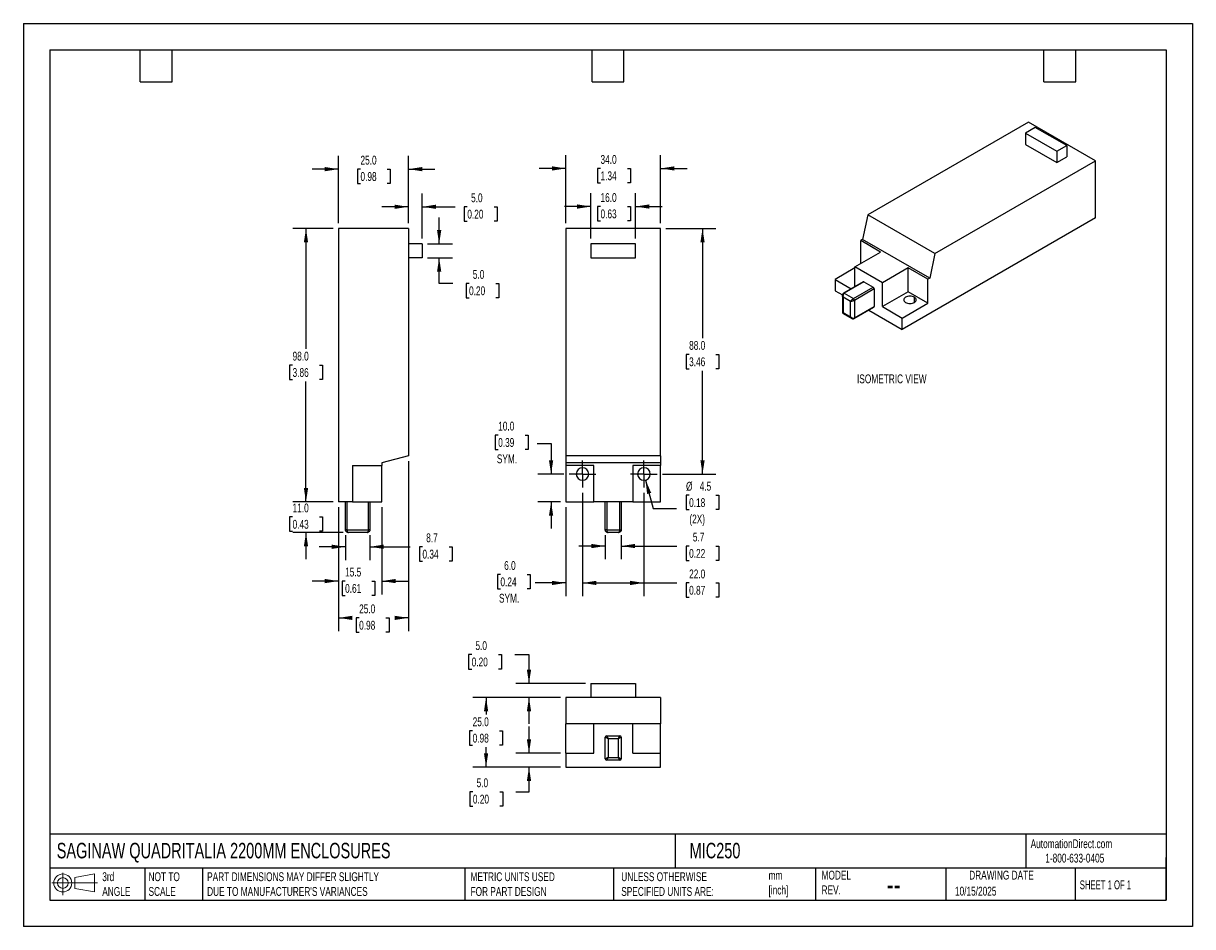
# Model space of a CAD drawing. Header units: millimetres. Extents: x 0 to 419, y 0 to 324.
import ezdxf

# ---------------------------------------------------------------- set-up
doc = ezdxf.new("R2010")
doc.units = ezdxf.units.MM
doc.header["$LTSCALE"] = 1.5
doc.linetypes.add('CENTERX2', pattern=[20.32, 12.7, -2.54, 2.54, -2.54])
doc.layers.add('CENTER', color=40, linetype='CENTERX2')
doc.layers.add('DIMENSIONS', color=140, linetype='Continuous', lineweight=25)
doc.layers.add('TEXT', color=140, linetype='Continuous', lineweight=25)
doc.styles.add('SLDTEXTSTYLE0', font='TXT', dxfattribs={"width": 0.7})
doc.styles.add('SLDTEXTSTYLE1', font='TXT', dxfattribs={"width": 0.65})
doc.dimstyles.new('SLDDIMSTYLE0', dxfattribs={"dimtxt": 3.237012, "dimasz": 4.953, "dimexe": 0, "dimexo": 0.0625, "dimgap": 0.809253, "dimtad": 0, "dimtih": 1, "dimtoh": 1, "dimdec": 1, "dimrnd": 1e-09, "dimzin": 4, "dimdsep": 46, "dimtxsty": 'SLDTEXTSTYLE0', "dimsah": 1, "dimcen": 0.09, "dimadec": 0, "dimazin": 1, "dimtfac": 1, "dimtdec": 1, "dimtofl": 0, "dimtmove": 0, "dimatfit": 3, "dimfxl": 0, "dimfrac": 2, "dimtolj": 1, "dimtzin": 12, "dimarcsym": 0})
doc.dimstyles.new('SLDDIMSTYLE1', dxfattribs={"dimtxt": 3.237012, "dimasz": 4.953, "dimexe": 0, "dimexo": 0.0625, "dimgap": 0.809253, "dimtad": 0, "dimtih": 1, "dimtoh": 1, "dimdec": 1, "dimrnd": 1e-09, "dimzin": 4, "dimdsep": 46, "dimtxsty": 'SLDTEXTSTYLE0', "dimsah": 1, "dimcen": 0.09, "dimadec": 0, "dimazin": 1, "dimtfac": 1, "dimtdec": 1, "dimtmove": 0, "dimatfit": 0, "dimfxl": 0, "dimfrac": 2, "dimtolj": 1, "dimtzin": 12, "dimarcsym": 0})
doc.dimstyles.new('SLDDIMSTYLE2', dxfattribs={"dimtxt": 3.237012, "dimasz": 4.953, "dimexe": 0, "dimexo": 0.0625, "dimgap": 0.809253, "dimtad": 0, "dimtih": 1, "dimtoh": 1, "dimdec": 1, "dimrnd": 1e-09, "dimzin": 12, "dimdsep": 46, "dimtxsty": 'SLDTEXTSTYLE0', "dimsah": 1, "dimcen": 0.09, "dimadec": 0, "dimazin": 3, "dimtfac": 1, "dimtdec": 1, "dimtmove": 0, "dimatfit": 0, "dimfxl": 0, "dimfrac": 2, "dimtolj": 1, "dimtzin": 12, "dimarcsym": 0})
doc.dimstyles.new('SLDDIMSTYLE3', dxfattribs={"dimtxt": 3.237012, "dimasz": 4.953, "dimexe": 0, "dimexo": 0.0625, "dimgap": 0.809253, "dimtad": 0, "dimtih": 1, "dimtoh": 1, "dimdec": 1, "dimrnd": 1e-09, "dimzin": 12, "dimdsep": 46, "dimtxsty": 'SLDTEXTSTYLE0', "dimsah": 1, "dimcen": 0, "dimadec": 0, "dimazin": 3, "dimtfac": 1, "dimtdec": 1, "dimtofl": 0, "dimtmove": 0, "dimatfit": 3, "dimfxl": 0, "dimfrac": 2, "dimtolj": 1, "dimtzin": 12, "dimarcsym": 0})

# ---------------------------------------------------------------- blocks, each defined once
blk = doc.blocks.new('Block11')
at = {"color": 7, "linetype": 'Continuous', "lineweight": 18}
for p, q in [((0, 4.32), (16.31, 4.32)), ((3.88, 7.97), (3.88, 0)), ((8.22, 6.25), (15.26, 7.55)), ((8.22, 2.39), (8.22, 6.25)), ((15.26, 7.55), (15.26, 1.1)), ((8.22, 2.39), (15.26, 1.1))]:
    blk.add_line(p, q, dxfattribs=at)
for radius in [3.23, 1.93]:
    blk.add_circle((3.88, 4.32), radius, dxfattribs=at)
blk = doc.blocks.new('Block12')
at = {"color": 7, "linetype": 'Continuous'}
blk.add_blockref('Block11', (0, 0), dxfattribs=at)
blk = doc.blocks.new('_D')
at = {"layer": 'DIMENSIONS'}
for p, q in [((192.53, 82.19), (161.09, 82.19)), ((165.85, 82.19), (165.85, 76.09)), ((161.04, 70.22), (159.95, 70.22)), ((159.95, 70.22), (159.95, 65.07)), ((170.66, 70.22), (171.75, 70.22)), ((171.75, 70.22), (171.75, 65.07)), ((159.95, 65.07), (161.04, 65.07)), ((165.85, 57.19), (165.85, 64.35)), ((171.75, 65.07), (170.66, 65.07)), ((192.53, 57.19), (161.09, 57.19))]:
    blk.add_line(p, q, dxfattribs=at)
for points in [[(165.85, 82.19), (165.09, 77.23), (166.61, 77.23)], [(165.85, 57.19), (166.61, 62.14), (165.09, 62.14)]]:
    blk.add_solid(points, dxfattribs=at)
at = {"layer": 'DIMENSIONS', "char_height": 3.175, "attachment_point": 1, "style": 'SLDTEXTSTYLE0'}
for s, insert in [('25.0', (161.04, 75.04)), ('0.98', (161.04, 69.17))]:
    blk.add_mtext(s, dxfattribs=dict(at, insert=insert))
blk = doc.blocks.new('_D_1')
at = {"layer": 'DIMENSIONS'}
for p, q in [((160.69, 97.52), (159.61, 97.52)), ((159.61, 97.52), (159.61, 92.37)), ((170.31, 97.52), (171.4, 97.52)), ((171.4, 97.52), (171.4, 92.37)), ((176.15, 97.52), (181.23, 97.52)), ((181.23, 97.52), (181.23, 87.19)), ((159.61, 92.37), (160.69, 92.37)), ((171.4, 92.37), (170.31, 92.37)), ((201.53, 87.19), (176.47, 87.19)), ((192.53, 82.19), (176.47, 82.19)), ((181.23, 82.19), (181.23, 72.66))]:
    blk.add_line(p, q, dxfattribs=at)
for points in [[(181.23, 87.19), (182, 92.14), (180.47, 92.14)], [(181.23, 82.19), (180.47, 77.23), (182, 77.23)]]:
    blk.add_solid(points, dxfattribs=at)
at = {"layer": 'DIMENSIONS', "char_height": 3.175, "attachment_point": 1, "style": 'SLDTEXTSTYLE0'}
for s, insert in [('5.0', (162.04, 102.34)), ('0.20', (160.69, 96.47))]:
    blk.add_mtext(s, dxfattribs=dict(at, insert=insert))
blk = doc.blocks.new('_D_2')
at = {"layer": 'DIMENSIONS'}
for p, q in [((181.24, 62.19), (181.24, 71.71)), ((192.53, 62.19), (176.48, 62.19)), ((192.53, 57.19), (176.48, 57.19)), ((181.24, 48.36), (181.24, 57.19)), ((161.12, 48.36), (160.03, 48.36)), ((160.03, 48.36), (160.03, 43.21)), ((170.73, 48.36), (171.82, 48.36)), ((171.82, 48.36), (171.82, 43.21)), ((176.57, 48.36), (181.24, 48.36)), ((160.03, 43.21), (161.12, 43.21)), ((171.82, 43.21), (170.73, 43.21))]:
    blk.add_line(p, q, dxfattribs=at)
for points in [[(181.24, 62.19), (182, 67.14), (180.48, 67.14)], [(181.24, 57.19), (180.48, 52.23), (182, 52.23)]]:
    blk.add_solid(points, dxfattribs=at)
at = {"layer": 'DIMENSIONS', "char_height": 3.175, "attachment_point": 1, "style": 'SLDTEXTSTYLE0'}
for s, insert in [('5.0', (162.46, 53.17)), ('0.20', (161.12, 47.31))]:
    blk.add_mtext(s, dxfattribs=dict(at, insert=insert))
blk = doc.blocks.new('_D_3')
at = {"layer": 'DIMENSIONS'}
for p, q in [((208.58, 140.38), (208.58, 131.7)), ((214.28, 140.38), (214.28, 131.7)), ((208.58, 136.46), (199.06, 136.46)), ((214.28, 136.46), (234.24, 136.46)), ((238.63, 136.46), (237.54, 136.46)), ((237.54, 136.46), (237.54, 131.32)), ((248.24, 136.46), (249.33, 136.46)), ((249.33, 136.46), (249.33, 131.32)), ((237.54, 131.32), (238.63, 131.32)), ((249.33, 131.32), (248.24, 131.32))]:
    blk.add_line(p, q, dxfattribs=at)
for points in [[(208.58, 136.46), (203.63, 137.22), (203.63, 135.7)], [(214.28, 136.46), (219.24, 135.7), (219.24, 137.22)]]:
    blk.add_solid(points, dxfattribs=at)
at = {"layer": 'DIMENSIONS', "char_height": 3.175, "attachment_point": 1, "style": 'SLDTEXTSTYLE0'}
for s, insert in [('5.7', (239.97, 141.28)), ('0.22', (238.63, 135.41))]:
    blk.add_mtext(s, dxfattribs=dict(at, insert=insert))
blk = doc.blocks.new('_D_4')
at = {"layer": 'DIMENSIONS'}
for p, q in [((200.43, 155.59), (200.43, 118.46)), ((222.43, 155.59), (222.43, 118.46)), ((200.43, 123.23), (222.43, 123.23)), ((222.43, 123.23), (234.24, 123.23)), ((238.63, 123.23), (237.54, 123.23)), ((237.54, 123.23), (237.54, 118.08)), ((248.24, 123.23), (249.33, 123.23)), ((249.33, 123.23), (249.33, 118.08)), ((237.54, 118.08), (238.63, 118.08)), ((249.33, 118.08), (248.24, 118.08))]:
    blk.add_line(p, q, dxfattribs=at)
for points in [[(200.43, 123.23), (205.39, 122.47), (205.39, 123.99)], [(222.43, 123.23), (217.48, 123.99), (217.48, 122.47)]]:
    blk.add_solid(points, dxfattribs=at)
at = {"layer": 'DIMENSIONS', "char_height": 3.175, "attachment_point": 1, "style": 'SLDTEXTSTYLE0'}
for s, insert in [('22.0', (238.63, 128.04)), ('0.87', (238.63, 122.18))]:
    blk.add_mtext(s, dxfattribs=dict(at, insert=insert))
blk = doc.blocks.new('_D_5')
at = {"layer": 'DIMENSIONS'}
for p, q in [((200.43, 155.59), (200.43, 118.46)), ((194.43, 150.38), (194.43, 118.46)), ((170.99, 126.26), (169.9, 126.26)), ((169.9, 126.26), (169.9, 121.11)), ((180.6, 126.26), (181.69, 126.26)), ((181.69, 126.26), (181.69, 121.11)), ((194.43, 123.23), (183.5, 123.23)), ((200.43, 123.23), (209.96, 123.23)), ((169.9, 121.11), (170.99, 121.11)), ((181.69, 121.11), (180.6, 121.11))]:
    blk.add_line(p, q, dxfattribs=at)
for points in [[(194.43, 123.23), (189.48, 123.99), (189.48, 122.47)], [(200.43, 123.23), (205.39, 122.47), (205.39, 123.99)]]:
    blk.add_solid(points, dxfattribs=at)
at = {"layer": 'DIMENSIONS', "char_height": 3.175, "attachment_point": 1, "style": 'SLDTEXTSTYLE0'}
for s, insert in [('6.0', (172.33, 131.07)), ('0.24', (170.99, 125.2)), ('SYM.', (170.49, 119.33))]:
    blk.add_mtext(s, dxfattribs=dict(at, insert=insert))
blk = doc.blocks.new('_D_6')
at = {"layer": 'DIMENSIONS'}
for p, q in [((170.19, 176.24), (169.1, 176.24)), ((169.1, 176.24), (169.1, 171.09)), ((179.81, 176.24), (180.9, 176.24)), ((180.9, 176.24), (180.9, 171.09)), ((184.16, 173.21), (189.15, 173.21)), ((189.15, 173.21), (189.15, 162.28)), ((169.1, 171.09), (170.19, 171.09)), ((180.9, 171.09), (179.81, 171.09)), ((193.74, 162.28), (184.39, 162.28)), ((192.53, 152.28), (184.39, 152.28)), ((189.15, 152.28), (189.15, 142.76))]:
    blk.add_line(p, q, dxfattribs=at)
for points in [[(189.15, 162.28), (189.92, 167.24), (188.39, 167.24)], [(189.15, 152.28), (188.39, 147.33), (189.92, 147.33)]]:
    blk.add_solid(points, dxfattribs=at)
at = {"layer": 'DIMENSIONS', "char_height": 3.175, "attachment_point": 1, "style": 'SLDTEXTSTYLE0'}
for s, insert in [('10.0', (170.19, 181.05)), ('0.39', (170.19, 175.18)), ('SYM.', (169.7, 169.32))]:
    blk.add_mtext(s, dxfattribs=dict(at, insert=insert))
blk = doc.blocks.new('_D_7')
at = {"layer": 'DIMENSIONS'}
for p, q in [((230.34, 250.28), (248.2, 250.28)), ((243.43, 250.28), (243.43, 211.04)), ((238.63, 205.17), (237.54, 205.17)), ((237.54, 205.17), (237.54, 200.03)), ((248.24, 205.17), (249.33, 205.17)), ((249.33, 205.17), (249.33, 200.03)), ((237.54, 200.03), (238.63, 200.03)), ((243.43, 162.28), (243.43, 199.3)), ((249.33, 200.03), (248.24, 200.03)), ((229.13, 162.28), (248.2, 162.28))]:
    blk.add_line(p, q, dxfattribs=at)
for points in [[(243.43, 250.28), (242.67, 245.33), (244.2, 245.33)], [(243.43, 162.28), (244.2, 167.24), (242.67, 167.24)]]:
    blk.add_solid(points, dxfattribs=at)
at = {"layer": 'DIMENSIONS', "char_height": 3.175, "attachment_point": 1, "style": 'SLDTEXTSTYLE0'}
for s, insert in [('88.0', (238.63, 209.99)), ('3.46', (238.63, 204.12))]:
    blk.add_mtext(s, dxfattribs=dict(at, insert=insert))
blk = doc.blocks.new('_D_8')
at = {"layer": 'DIMENSIONS'}
for p, q in [((203.43, 246.69), (203.43, 262.95)), ((219.43, 246.69), (219.43, 262.95)), ((203.43, 258.18), (193.91, 258.18)), ((206.87, 258.18), (205.78, 258.18)), ((205.78, 258.18), (205.78, 253.04)), ((216.49, 258.18), (217.58, 258.18)), ((217.58, 258.18), (217.58, 253.04)), ((219.43, 258.18), (228.96, 258.18)), ((205.78, 253.04), (206.87, 253.04)), ((217.58, 253.04), (216.49, 253.04))]:
    blk.add_line(p, q, dxfattribs=at)
for points in [[(203.43, 258.18), (198.48, 258.95), (198.48, 257.42)], [(219.43, 258.18), (224.39, 257.42), (224.39, 258.95)]]:
    blk.add_solid(points, dxfattribs=at)
at = {"layer": 'DIMENSIONS', "char_height": 3.175, "attachment_point": 1, "style": 'SLDTEXTSTYLE0'}
for s, insert in [('16.0', (206.87, 263)), ('0.63', (206.87, 257.13))]:
    blk.add_mtext(s, dxfattribs=dict(at, insert=insert))
blk = doc.blocks.new('_D_9')
at = {"layer": 'DIMENSIONS'}
for p, q in [((194.43, 252.19), (194.43, 276.61)), ((228.43, 252.19), (228.43, 276.61)), ((194.43, 271.85), (184.91, 271.85)), ((206.87, 271.85), (205.78, 271.85)), ((205.78, 271.85), (205.78, 266.7)), ((216.49, 271.85), (217.58, 271.85)), ((217.58, 271.85), (217.58, 266.7)), ((228.43, 271.85), (237.96, 271.85)), ((205.78, 266.7), (206.87, 266.7)), ((217.58, 266.7), (216.49, 266.7))]:
    blk.add_line(p, q, dxfattribs=at)
for points in [[(194.43, 271.85), (189.48, 272.61), (189.48, 271.08)], [(228.43, 271.85), (233.39, 271.08), (233.39, 272.61)]]:
    blk.add_solid(points, dxfattribs=at)
at = {"layer": 'DIMENSIONS', "char_height": 3.175, "attachment_point": 1, "style": 'SLDTEXTSTYLE0'}
for s, insert in [('34.0', (206.87, 276.66)), ('1.34', (206.87, 270.79))]:
    blk.add_mtext(s, dxfattribs=dict(at, insert=insert))
blk = doc.blocks.new('_D_10')
at = {"layer": 'DIMENSIONS'}
for p, q in [((223.02, 160.11), (225.74, 149.96)), ((238.63, 154.67), (237.54, 154.67)), ((237.54, 154.67), (237.54, 149.52)), ((248.24, 154.67), (249.33, 154.67)), ((249.33, 154.67), (249.33, 149.52)), ((225.74, 149.96), (234.07, 149.96)), ((237.54, 149.52), (238.63, 149.52)), ((249.33, 149.52), (248.24, 149.52))]:
    blk.add_line(p, q, dxfattribs=at)
blk.add_solid([(223.02, 160.11), (223.56, 155.13), (225.04, 155.52)], dxfattribs=at)
at = {"layer": 'DIMENSIONS', "char_height": 3.175, "attachment_point": 1, "style": 'SLDTEXTSTYLE0'}
for s, insert in [('%%c', (237.53, 159.48)), ('4.5', (242.42, 159.48)), ('0.18', (238.63, 153.61)), ('(2X)', (238.72, 147.74))]:
    blk.add_mtext(s, dxfattribs=dict(at, insert=insert))
blk = doc.blocks.new('SW_CENTERMARKSYMBOL_0')
at = {"layer": 'CENTER', "color": 0}
for p, q in [((0, 2.54), (0, 4.79)), ((-2.54, 0), (-4.79, 0)), ((0, 0), (-2.54, 0)), ((0, 0), (0, 2.54)), ((0, 0), (0, -2.54)), ((0, 0), (2.54, 0)), ((2.54, 0), (4.79, 0)), ((0, -2.54), (0, -4.79))]:
    blk.add_line(p, q, dxfattribs=at)
blk = doc.blocks.new('SW_CENTERMARKSYMBOL_1')
at = {"layer": 'CENTER', "color": 0}
for p, q in [((0, 2.54), (0, 4.79)), ((-2.54, 0), (-4.79, 0)), ((0, 0), (-2.54, 0)), ((0, 0), (0, 2.54)), ((0, 0), (0, -2.54)), ((0, 0), (2.54, 0)), ((2.54, 0), (4.79, 0)), ((0, -2.54), (0, -4.79))]:
    blk.add_line(p, q, dxfattribs=at)
blk = doc.blocks.new('_D_11')
at = {"layer": 'DIMENSIONS'}
for p, q in [((115.49, 140.38), (115.49, 131.42)), ((124.19, 140.38), (124.19, 131.42)), ((115.49, 136.19), (105.97, 136.19)), ((124.19, 136.19), (138.66, 136.19)), ((143.04, 136.19), (141.96, 136.19)), ((141.96, 136.19), (141.96, 131.04)), ((152.66, 136.19), (153.75, 136.19)), ((153.75, 136.19), (153.75, 131.04)), ((141.96, 131.04), (143.04, 131.04)), ((153.75, 131.04), (152.66, 131.04))]:
    blk.add_line(p, q, dxfattribs=at)
for points in [[(115.49, 136.19), (110.54, 136.95), (110.54, 135.43)], [(124.19, 136.19), (129.15, 135.43), (129.15, 136.95)]]:
    blk.add_solid(points, dxfattribs=at)
at = {"layer": 'DIMENSIONS', "char_height": 3.175, "attachment_point": 1, "style": 'SLDTEXTSTYLE0'}
for s, insert in [('8.7', (144.39, 141)), ('0.34', (143.04, 135.14))]:
    blk.add_mtext(s, dxfattribs=dict(at, insert=insert))
blk = doc.blocks.new('_D_12')
at = {"layer": 'DIMENSIONS'}
for p, q in [((101.3, 152.28), (101.3, 161.81)), ((111.09, 152.28), (96.54, 152.28)), ((96.49, 146.89), (95.41, 146.89)), ((95.41, 146.89), (95.41, 141.74)), ((106.11, 146.89), (107.2, 146.89)), ((107.2, 146.89), (107.2, 141.74)), ((95.41, 141.74), (96.49, 141.74)), ((114.59, 141.28), (96.54, 141.28)), ((101.3, 141.28), (101.3, 131.76)), ((107.2, 141.74), (106.11, 141.74))]:
    blk.add_line(p, q, dxfattribs=at)
for points in [[(101.3, 152.28), (102.06, 157.24), (100.54, 157.24)], [(101.3, 141.28), (100.54, 136.33), (102.06, 136.33)]]:
    blk.add_solid(points, dxfattribs=at)
at = {"layer": 'DIMENSIONS', "char_height": 3.175, "attachment_point": 1, "style": 'SLDTEXTSTYLE0'}
for s, insert in [('11.0', (96.49, 151.71)), ('0.43', (96.49, 145.84))]:
    blk.add_mtext(s, dxfattribs=dict(at, insert=insert))
blk = doc.blocks.new('_D_13')
at = {"layer": 'DIMENSIONS'}
for p, q in [((111.09, 250.28), (96.54, 250.28)), ((101.3, 250.28), (101.3, 207.19)), ((96.49, 201.33), (95.41, 201.33)), ((95.41, 201.33), (95.41, 196.18)), ((106.11, 201.33), (107.2, 201.33)), ((107.2, 201.33), (107.2, 196.18)), ((95.41, 196.18), (96.49, 196.18)), ((101.3, 152.28), (101.3, 195.46)), ((107.2, 196.18), (106.11, 196.18)), ((111.09, 152.28), (96.54, 152.28))]:
    blk.add_line(p, q, dxfattribs=at)
for points in [[(101.3, 250.28), (100.54, 245.33), (102.06, 245.33)], [(101.3, 152.28), (102.06, 157.24), (100.54, 157.24)]]:
    blk.add_solid(points, dxfattribs=at)
at = {"layer": 'DIMENSIONS', "char_height": 3.175, "attachment_point": 1, "style": 'SLDTEXTSTYLE0'}
for s, insert in [('98.0', (96.49, 206.14)), ('3.86', (96.49, 200.27))]:
    blk.add_mtext(s, dxfattribs=dict(at, insert=insert))
blk = doc.blocks.new('_D_14')
at = {"layer": 'DIMENSIONS'}
for p, q in [((112.99, 252.19), (112.99, 276.35)), ((137.99, 252.19), (137.99, 276.35)), ((112.99, 271.59), (103.47, 271.59)), ((120.83, 271.59), (119.74, 271.59)), ((119.74, 271.59), (119.74, 266.44)), ((130.45, 271.59), (131.53, 271.59)), ((131.53, 271.59), (131.53, 266.44)), ((137.99, 271.59), (147.52, 271.59)), ((119.74, 266.44), (120.83, 266.44)), ((131.53, 266.44), (130.45, 266.44))]:
    blk.add_line(p, q, dxfattribs=at)
for points in [[(112.99, 271.59), (108.04, 272.35), (108.04, 270.83)], [(137.99, 271.59), (142.95, 270.83), (142.95, 272.35)]]:
    blk.add_solid(points, dxfattribs=at)
at = {"layer": 'DIMENSIONS', "char_height": 3.175, "attachment_point": 1, "style": 'SLDTEXTSTYLE0'}
for s, insert in [('25.0', (120.83, 276.41)), ('0.98', (120.83, 270.54))]:
    blk.add_mtext(s, dxfattribs=dict(at, insert=insert))
blk = doc.blocks.new('_D_15')
at = {"layer": 'DIMENSIONS'}
for p, q in [((137.99, 252.19), (137.99, 262.86)), ((142.99, 246.69), (142.99, 262.86)), ((137.99, 258.09), (128.47, 258.09)), ((142.99, 258.09), (154.74, 258.09)), ((159.13, 258.09), (158.04, 258.09)), ((158.04, 258.09), (158.04, 252.95)), ((168.75, 258.09), (169.83, 258.09)), ((169.83, 258.09), (169.83, 252.95)), ((158.04, 252.95), (159.13, 252.95)), ((169.83, 252.95), (168.75, 252.95))]:
    blk.add_line(p, q, dxfattribs=at)
for points in [[(137.99, 258.09), (133.04, 258.86), (133.04, 257.33)], [(142.99, 258.09), (147.95, 257.33), (147.95, 258.86)]]:
    blk.add_solid(points, dxfattribs=at)
at = {"layer": 'DIMENSIONS', "char_height": 3.175, "attachment_point": 1, "style": 'SLDTEXTSTYLE0'}
for s, insert in [('5.0', (160.47, 262.91)), ('0.20', (159.13, 257.04))]:
    blk.add_mtext(s, dxfattribs=dict(at, insert=insert))
blk = doc.blocks.new('_D_16')
at = {"layer": 'DIMENSIONS'}
for p, q in [((149.03, 244.78), (149.03, 254.31)), ((144.9, 244.78), (153.8, 244.78)), ((144.9, 239.78), (153.8, 239.78)), ((149.03, 230.62), (149.03, 239.78)), ((153.91, 230.62), (149.03, 230.62)), ((159.75, 230.62), (158.66, 230.62)), ((158.66, 230.62), (158.66, 225.48)), ((169.37, 230.62), (170.45, 230.62)), ((170.45, 230.62), (170.45, 225.48)), ((158.66, 225.48), (159.75, 225.48)), ((170.45, 225.48), (169.37, 225.48))]:
    blk.add_line(p, q, dxfattribs=at)
for points in [[(149.03, 244.78), (149.8, 249.74), (148.27, 249.74)], [(149.03, 239.78), (148.27, 234.83), (149.8, 234.83)]]:
    blk.add_solid(points, dxfattribs=at)
at = {"layer": 'DIMENSIONS', "char_height": 3.175, "attachment_point": 1, "style": 'SLDTEXTSTYLE0'}
for s, insert in [('5.0', (161.09, 235.44)), ('0.20', (159.75, 229.57))]:
    blk.add_mtext(s, dxfattribs=dict(at, insert=insert))
blk = doc.blocks.new('_D_17')
at = {"layer": 'DIMENSIONS'}
for p, q in [((112.99, 150.38), (112.99, 119.14)), ((128.49, 150.38), (128.49, 119.14)), ((112.99, 123.9), (103.47, 123.9)), ((115.32, 123.9), (114.23, 123.9)), ((114.23, 123.9), (114.23, 118.76)), ((124.94, 123.9), (126.02, 123.9)), ((126.02, 123.9), (126.02, 118.76)), ((128.49, 123.9), (138.02, 123.9)), ((114.23, 118.76), (115.32, 118.76)), ((126.02, 118.76), (124.94, 118.76))]:
    blk.add_line(p, q, dxfattribs=at)
for points in [[(112.99, 123.9), (108.04, 124.66), (108.04, 123.14)], [(128.49, 123.9), (133.45, 123.14), (133.45, 124.66)]]:
    blk.add_solid(points, dxfattribs=at)
at = {"layer": 'DIMENSIONS', "char_height": 3.175, "attachment_point": 1, "style": 'SLDTEXTSTYLE0'}
for s, insert in [('15.5', (115.32, 128.72)), ('0.61', (115.32, 122.85))]:
    blk.add_mtext(s, dxfattribs=dict(at, insert=insert))
blk = doc.blocks.new('_D_18')
at = {"layer": 'DIMENSIONS'}
for p, q in [((137.99, 166.92), (137.99, 105.94)), ((112.99, 150.38), (112.99, 105.94)), ((112.99, 110.7), (115.96, 110.7)), ((120.35, 110.7), (119.26, 110.7)), ((119.26, 110.7), (119.26, 105.56)), ((129.97, 110.7), (131.06, 110.7)), ((131.06, 110.7), (131.06, 105.56)), ((137.99, 110.7), (134.36, 110.7)), ((119.26, 105.56), (120.35, 105.56)), ((131.06, 105.56), (129.97, 105.56))]:
    blk.add_line(p, q, dxfattribs=at)
for points in [[(112.99, 110.7), (117.95, 109.94), (117.95, 111.46)], [(137.99, 110.7), (133.04, 111.46), (133.04, 109.94)]]:
    blk.add_solid(points, dxfattribs=at)
at = {"layer": 'DIMENSIONS', "char_height": 3.175, "attachment_point": 1, "style": 'SLDTEXTSTYLE0'}
for s, insert in [('25.0', (120.35, 115.52)), ('0.98', (120.35, 109.65))]:
    blk.add_mtext(s, dxfattribs=dict(at, insert=insert))

msp = doc.modelspace()

# ---------------------------------------------------------------- linework, layer by layer
at = {"color": 7, "linetype": 'Continuous'}
for p, q in [((0, 323.85), (0, 0)), ((0, 323.85), (419.1, 323.85)), ((419.1, 323.85), (419.1, 0)), ((419.1, 0), (0, 0))]:
    msp.add_line(p, q, dxfattribs=at)
for p, q in [((360.23, 288.42), (302.63, 255.17)), ((362.7, 286.58), (359.17, 284.54)), ((384.27, 274.54), (360.23, 288.42)), ((374.02, 280.05), (362.7, 286.58)), ((359.17, 284.54), (370.48, 278.01)), ((359.17, 284.54), (359.17, 280.46)), ((359.17, 280.46), (370.48, 273.93)), ((370.48, 278.01), (374.02, 280.05)), ((370.48, 278.01), (370.48, 273.93)), ((374.02, 280.05), (374.02, 275.97)), ((326.67, 241.29), (384.27, 274.54)), ((370.48, 273.93), (374.02, 275.97)), ((384.27, 254.13), (384.27, 274.54)), ((302.63, 255.17), (300.83, 246.37)), ((326.67, 241.29), (302.63, 255.17)), ((384.27, 254.13), (314.97, 214.12)), ((112.99, 250.28), (112.99, 152.28)), ((137.99, 250.28), (112.99, 250.28)), ((137.99, 250.28), (137.99, 168.83)), ((194.43, 250.28), (194.43, 168.83)), ((228.43, 250.28), (194.43, 250.28)), ((228.43, 168.83), (228.43, 250.28)), ((142.99, 244.78), (137.99, 244.78)), ((142.99, 244.78), (142.99, 239.78)), ((203.43, 244.78), (203.43, 239.78)), ((219.43, 244.78), (203.43, 244.78)), ((219.43, 239.78), (219.43, 244.78)), ((300.83, 246.37), (300.12, 245.96)), ((307.2, 241.88), (300.12, 245.96)), ((300.12, 237.8), (300.12, 245.96)), ((324.87, 232.49), (300.83, 246.37)), ((142.99, 239.78), (137.99, 239.78)), ((203.43, 239.78), (219.43, 239.78)), ((298, 236.58), (307.2, 241.88)), ((326.67, 241.29), (324.87, 232.49)), ((298, 236.17), (290.93, 232.08)), ((307.9, 230.86), (298, 236.58)), ((298, 229.44), (298, 236.58)), ((317.1, 236.17), (307.9, 230.86)), ((324.17, 232.09), (317.1, 236.17)), ((317.1, 227.59), (317.1, 236.17)), ((290.93, 232.08), (290.93, 228)), ((290.93, 232.08), (296.76, 228.72)), ((301.04, 231.19), (293.97, 227.11)), ((301.29, 231.17), (294.22, 227.08)), ((301.29, 231.17), (304.61, 229.25)), ((307.9, 222.29), (307.9, 230.86)), ((324.87, 232.49), (324.17, 232.09)), ((324.17, 223.51), (324.17, 232.09)), ((290.93, 228), (293.59, 226.47)), ((293.57, 226.35), (293.57, 220.3)), ((294.22, 227.08), (297.54, 225.17)), ((297.54, 225.17), (304.61, 229.25)), ((304.97, 228.64), (297.9, 224.55)), ((304.97, 228.64), (304.97, 222.35)), ((317.1, 227.59), (307.9, 222.29)), ((324.17, 223.51), (317.1, 227.59)), ((296.48, 224.14), (293.87, 225.66)), ((293.87, 225.66), (293.87, 220.18)), ((296.48, 218.67), (296.48, 224.14)), ((297.9, 224.55), (297.9, 218.27)), ((297.9, 218.27), (304.97, 222.35)), ((307.9, 222.29), (314.97, 218.2)), ((314.97, 218.2), (324.17, 223.51)), ((319.39, 223.82), (319.39, 225.65)), ((293.82, 219.87), (296.94, 218.07)), ((293.87, 220.18), (296.48, 218.67)), ((297.79, 218.04), (304.86, 222.12)), ((302.99, 221.04), (314.97, 214.12)), ((314.97, 214.12), (314.97, 218.2)), ((137.99, 168.83), (128.49, 166.28)), ((228.43, 168.83), (194.43, 168.83)), ((194.43, 168.83), (194.43, 166.28)), ((228.43, 168.83), (228.43, 166.28)), ((117.99, 165.28), (117.99, 152.28)), ((117.99, 165.28), (128.49, 165.28)), ((128.49, 166.28), (128.49, 165.28)), ((128.49, 152.28), (128.49, 165.28)), ((228.43, 166.28), (194.43, 166.28)), ((194.43, 166.28), (194.43, 165.28)), ((204.43, 165.28), (194.43, 165.28)), ((194.43, 165.28), (194.43, 152.28)), ((204.43, 152.28), (204.43, 165.28)), ((228.43, 165.28), (218.43, 165.28)), ((218.43, 165.28), (218.43, 152.28)), ((228.43, 166.28), (228.43, 165.28)), ((228.43, 152.28), (228.43, 165.28)), ((117.99, 152.28), (112.99, 152.28)), ((115.49, 142.28), (115.49, 152.28)), ((115.99, 152.28), (115.99, 142.28)), ((117.99, 152.28), (128.49, 152.28)), ((123.69, 142.28), (123.69, 152.28)), ((124.19, 152.28), (124.19, 142.28)), ((194.43, 152.28), (204.43, 152.28)), ((218.43, 152.28), (204.43, 152.28)), ((208.58, 142.28), (208.58, 152.28)), ((209.08, 152.28), (209.08, 142.28)), ((213.78, 142.28), (213.78, 152.28)), ((214.28, 152.28), (214.28, 142.28)), ((218.43, 152.28), (228.43, 152.28)), ((115.99, 142.28), (115.49, 142.28)), ((115.99, 142.28), (123.69, 142.28)), ((123.19, 141.28), (116.49, 141.28)), ((124.19, 142.28), (123.69, 142.28)), ((209.08, 142.28), (208.58, 142.28)), ((209.08, 142.28), (213.78, 142.28)), ((213.28, 141.28), (209.58, 141.28)), ((213.78, 142.28), (214.28, 142.28)), ((203.43, 87.19), (219.43, 87.19)), ((203.43, 87.19), (203.43, 82.19)), ((219.43, 87.19), (219.43, 82.19)), ((228.43, 82.19), (194.43, 82.19)), ((194.43, 82.19), (194.43, 72.69)), ((228.43, 82.19), (228.43, 72.69)), ((194.43, 62.19), (194.43, 72.69)), ((204.43, 72.69), (194.43, 72.69)), ((204.43, 62.19), (204.43, 72.69)), ((218.43, 72.69), (204.43, 72.69)), ((218.43, 62.19), (218.43, 72.69)), ((228.43, 72.69), (218.43, 72.69)), ((228.43, 62.19), (228.43, 72.69)), ((208.58, 60.19), (208.58, 67.89)), ((209.08, 68.39), (213.78, 68.39)), ((213.28, 67.39), (209.58, 67.39)), ((209.58, 67.39), (209.58, 60.69)), ((213.28, 60.69), (213.28, 67.39)), ((214.28, 67.89), (214.28, 60.19)), ((194.43, 62.19), (194.43, 57.19)), ((194.43, 62.19), (204.43, 62.19)), ((213.78, 59.69), (209.08, 59.69)), ((209.58, 60.69), (213.28, 60.69)), ((218.43, 62.19), (228.43, 62.19)), ((228.43, 57.19), (228.43, 62.19)), ((194.43, 57.19), (228.43, 57.19))]:
    msp.add_line(p, q)
at = {"flags": 128}
for points in [[(319.39, 225.65), (319.05, 225.82), (318.66, 225.94), (318.24, 226.01), (317.8, 226.04), (317.36, 226.01), (316.94, 225.94), (316.55, 225.82), (316.21, 225.65), (315.93, 225.46), (315.72, 225.23), (315.6, 224.99), (315.55, 224.74), (315.6, 224.48), (315.72, 224.24), (315.93, 224.01), (316.21, 223.82)], [(316.21, 223.82), (316.55, 223.66), (316.94, 223.54), (317.36, 223.46), (317.8, 223.44), (318.24, 223.46), (318.66, 223.54), (319.05, 223.66), (319.39, 223.82), (319.67, 224.01), (319.88, 224.24), (320.01, 224.48), (320.05, 224.74), (320.01, 224.99), (319.88, 225.23), (319.67, 225.46), (319.39, 225.65)]]:
    msp.add_lwpolyline(points, dxfattribs=at)
for centre, radius, start, end in [((301.14, 230.96), 0.251, 54.3824, 114.3071), ((294.08, 226.89), 0.24, 52.742, 116.0021), ((304.2, 228.6), 0.768, 2.6055, 57.3945), ((297.13, 224.52), 0.768, 2.6055, 57.3945), ((304.72, 222.32), 0.246, 305.0133, 6.2988), ((297.65, 218.24), 0.246, 305.0009, 6.3), ((200.43, 162.28), 2.25, 90, 270), ((200.43, 162.28), 2.25, 270, 90), ((222.43, 162.28), 2.25, 90, 270), ((222.43, 162.28), 2.25, 270, 90), ((209.08, 67.89), 0.5, 90, 180), ((213.78, 67.89), 0.5, 0, 90), ((209.08, 60.19), 0.5, 180, 270), ((213.78, 60.19), 0.5, 270, 0)]:
    msp.add_arc(centre, radius, start, end)
for points, knots in [([(293.97, 227.11), (293.91, 227.07), (293.79, 226.99), (293.67, 226.8), (293.59, 226.58), (293.58, 226.43), (293.57, 226.35)], [0, 0, 0, 0, 0.229138, 0.477766, 0.734967, 1, 1, 1, 1]), ([(293.87, 225.66), (293.84, 225.68), (293.8, 225.74), (293.74, 225.82), (293.69, 225.9), (293.66, 225.98), (293.63, 226.05), (293.61, 226.12), (293.59, 226.19), (293.58, 226.25), (293.57, 226.3), (293.57, 226.34), (293.57, 226.35)], [0, 0, 0, 0, 0.132008, 0.256879, 0.37462, 0.485238, 0.58874, 0.685137, 0.774442, 0.856672, 0.931849, 1, 1, 1, 1]), ([(294.22, 227.08), (294.2, 227.07), (294.16, 227.04), (294.09, 226.99), (294.04, 226.93), (293.98, 226.86), (293.93, 226.78), (293.89, 226.69), (293.85, 226.6), (293.82, 226.49), (293.8, 226.37), (293.78, 226.22), (293.78, 226.05), (293.81, 225.85), (293.85, 225.72), (293.87, 225.66)], [0, 0, 0, 0, 0.055781, 0.11262, 0.170642, 0.229966, 0.290704, 0.352957, 0.416823, 0.48239, 0.556547, 0.645327, 0.748803, 0.86702, 1, 1, 1, 1]), ([(296.48, 224.14), (296.5, 224.17), (296.52, 224.21), (296.56, 224.27), (296.61, 224.34), (296.66, 224.4), (296.71, 224.46), (296.76, 224.51), (296.81, 224.56), (296.85, 224.61), (296.9, 224.66), (296.97, 224.72), (297.06, 224.81), (297.19, 224.92), (297.32, 225.02), (297.43, 225.1), (297.51, 225.14), (297.54, 225.17)], [0, 0, 0, 0, 0.068376, 0.133055, 0.194042, 0.251338, 0.304948, 0.354879, 0.401136, 0.443729, 0.482668, 0.517968, 0.621946, 0.721722, 0.817689, 0.910286, 1, 1, 1, 1]), ([(297.9, 224.55), (297.87, 224.54), (297.83, 224.51), (297.75, 224.48), (297.67, 224.44), (297.58, 224.4), (297.49, 224.36), (297.39, 224.33), (297.29, 224.29), (297.19, 224.26), (297.07, 224.23), (296.93, 224.2), (296.78, 224.17), (296.63, 224.15), (296.53, 224.15), (296.48, 224.14)], [0, 0, 0, 0, 0.0557809, 0.1126195, 0.1706418, 0.2299662, 0.2907036, 0.3529573, 0.4168232, 0.4823904, 0.5565472, 0.6453266, 0.7488032, 0.8670195, 1, 1, 1, 1]), ([(293.57, 220.3), (293.58, 220.26), (293.58, 220.17), (293.64, 220.05), (293.72, 219.94), (293.79, 219.9), (293.82, 219.87)], [0, 0, 0, 0, 0.24565, 0.499978, 0.754317, 1, 1, 1, 1]), ([(293.57, 220.3), (293.57, 220.3), (293.58, 220.28), (293.59, 220.25), (293.63, 220.23), (293.68, 220.2), (293.76, 220.19), (293.83, 220.19), (293.87, 220.18)], [0, 0, 0, 0, 0.117418, 0.254436, 0.411151, 0.587625, 0.783899, 1, 1, 1, 1]), ([(293.87, 220.18), (293.86, 220.16), (293.83, 220.12), (293.81, 220.07), (293.8, 220.03), (293.79, 219.99), (293.78, 219.96), (293.79, 219.93), (293.79, 219.91), (293.8, 219.89), (293.81, 219.88), (293.82, 219.87), (293.82, 219.87), (293.82, 219.87)], [0, 0, 0, 0, 0.131995, 0.256854, 0.374584, 0.48519, 0.588682, 0.68507, 0.774366, 0.856588, 0.931757, 0.999902, 1, 1, 1, 1]), ([(296.48, 218.67), (296.51, 218.65), (296.56, 218.59), (296.63, 218.52), (296.71, 218.46), (296.79, 218.4), (296.87, 218.36), (296.94, 218.32), (297.01, 218.28), (297.07, 218.26), (297.13, 218.23), (297.23, 218.2), (297.35, 218.18), (297.51, 218.17), (297.65, 218.18), (297.79, 218.21), (297.86, 218.25), (297.9, 218.27)], [0, 0, 0, 0, 0.068376, 0.133055, 0.194042, 0.251338, 0.304948, 0.354879, 0.401136, 0.443729, 0.482668, 0.517968, 0.621946, 0.721722, 0.817689, 0.910286, 1, 1, 1, 1]), ([(296.94, 218.07), (296.92, 218.09), (296.87, 218.12), (296.79, 218.18), (296.71, 218.27), (296.62, 218.38), (296.55, 218.51), (296.5, 218.62), (296.48, 218.67)], [0, 0, 0, 0, 0.117418, 0.254436, 0.411151, 0.587625, 0.783899, 1, 1, 1, 1]), ([(296.94, 218.07), (297.01, 218.04), (297.15, 217.97), (297.38, 217.93), (297.6, 217.95), (297.73, 218.01), (297.79, 218.04)], [0, 0, 0, 0, 0.265023, 0.522219, 0.770848, 1, 1, 1, 1]), ([(116.49, 141.28), (116.46, 141.28), (116.39, 141.29), (116.3, 141.3), (116.21, 141.32), (116.13, 141.35), (116.05, 141.38), (115.99, 141.42), (115.93, 141.46), (115.87, 141.5), (115.83, 141.54), (115.76, 141.6), (115.68, 141.7), (115.59, 141.84), (115.54, 141.98), (115.5, 142.13), (115.49, 142.23), (115.49, 142.28)], [0, 0, 0, 0, 0.068376, 0.133055, 0.194042, 0.251338, 0.304948, 0.354879, 0.401136, 0.443729, 0.482668, 0.517968, 0.621946, 0.721722, 0.817689, 0.910286, 1, 1, 1, 1]), ([(115.99, 142.28), (115.99, 142.25), (115.99, 142.19), (116, 142.1), (116.01, 142), (116.03, 141.91), (116.05, 141.82), (116.07, 141.73), (116.1, 141.65), (116.14, 141.57), (116.19, 141.49), (116.24, 141.42), (116.31, 141.35), (116.4, 141.29), (116.46, 141.29), (116.49, 141.28)], [0, 0, 0, 0, 0.055781, 0.11262, 0.170642, 0.229966, 0.290704, 0.352957, 0.416823, 0.48239, 0.556547, 0.645327, 0.748803, 0.86702, 1, 1, 1, 1]), ([(123.19, 141.28), (123.21, 141.28), (123.24, 141.29), (123.29, 141.3), (123.33, 141.32), (123.37, 141.35), (123.41, 141.38), (123.44, 141.42), (123.48, 141.46), (123.5, 141.5), (123.53, 141.54), (123.56, 141.6), (123.6, 141.7), (123.64, 141.84), (123.67, 141.98), (123.69, 142.13), (123.69, 142.23), (123.69, 142.28)], [0, 0, 0, 0, 0.068376, 0.133055, 0.194042, 0.251338, 0.304948, 0.354879, 0.401136, 0.443729, 0.482668, 0.517968, 0.621946, 0.721722, 0.817689, 0.910286, 1, 1, 1, 1]), ([(124.19, 142.28), (124.19, 142.25), (124.19, 142.19), (124.18, 142.1), (124.15, 142), (124.12, 141.91), (124.08, 141.82), (124.03, 141.73), (123.97, 141.65), (123.9, 141.57), (123.81, 141.49), (123.7, 141.42), (123.56, 141.35), (123.38, 141.29), (123.26, 141.29), (123.19, 141.28)], [0, 0, 0, 0, 0.055781, 0.11262, 0.170642, 0.229966, 0.290704, 0.352957, 0.416823, 0.48239, 0.556547, 0.645327, 0.748803, 0.86702, 1, 1, 1, 1]), ([(209.58, 141.28), (209.55, 141.28), (209.48, 141.29), (209.39, 141.3), (209.3, 141.32), (209.22, 141.35), (209.14, 141.38), (209.08, 141.42), (209.02, 141.46), (208.97, 141.5), (208.92, 141.54), (208.85, 141.6), (208.77, 141.7), (208.69, 141.84), (208.63, 141.98), (208.59, 142.13), (208.59, 142.23), (208.58, 142.28)], [0, 0, 0, 0, 0.068376, 0.133055, 0.194042, 0.251338, 0.304948, 0.354879, 0.401136, 0.443729, 0.482668, 0.517968, 0.621946, 0.721722, 0.817689, 0.910286, 1, 1, 1, 1]), ([(209.08, 142.28), (209.09, 142.25), (209.09, 142.19), (209.09, 142.1), (209.1, 142), (209.12, 141.91), (209.14, 141.82), (209.17, 141.73), (209.2, 141.65), (209.23, 141.57), (209.28, 141.49), (209.33, 141.42), (209.41, 141.35), (209.49, 141.29), (209.55, 141.29), (209.58, 141.28)], [0, 0, 0, 0, 0.055781, 0.11262, 0.170642, 0.229966, 0.290704, 0.352957, 0.416823, 0.48239, 0.556547, 0.645327, 0.748803, 0.86702, 1, 1, 1, 1]), ([(213.28, 141.28), (213.3, 141.28), (213.33, 141.29), (213.38, 141.3), (213.43, 141.32), (213.47, 141.35), (213.5, 141.38), (213.54, 141.42), (213.57, 141.46), (213.59, 141.5), (213.62, 141.54), (213.65, 141.6), (213.69, 141.7), (213.73, 141.84), (213.76, 141.98), (213.78, 142.13), (213.78, 142.23), (213.78, 142.28)], [0, 0, 0, 0, 0.068376, 0.133055, 0.194042, 0.251338, 0.304948, 0.354879, 0.401136, 0.443729, 0.482668, 0.517968, 0.621946, 0.721722, 0.817689, 0.910286, 1, 1, 1, 1]), ([(214.28, 142.28), (214.28, 142.25), (214.28, 142.19), (214.27, 142.1), (214.25, 142), (214.21, 141.91), (214.17, 141.82), (214.12, 141.73), (214.06, 141.65), (213.99, 141.57), (213.9, 141.49), (213.79, 141.42), (213.65, 141.35), (213.48, 141.29), (213.35, 141.29), (213.28, 141.28)], [0, 0, 0, 0, 0.0557809, 0.1126195, 0.1706418, 0.2299662, 0.2907036, 0.3529573, 0.4168232, 0.4823904, 0.5565472, 0.6453266, 0.7488032, 0.8670195, 1, 1, 1, 1]), ([(209.58, 67.39), (209.55, 67.4), (209.48, 67.44), (209.39, 67.48), (209.3, 67.53), (209.22, 67.57), (209.14, 67.61), (209.08, 67.64), (209.02, 67.67), (208.97, 67.7), (208.92, 67.72), (208.85, 67.75), (208.77, 67.79), (208.69, 67.84), (208.63, 67.87), (208.59, 67.88), (208.59, 67.89), (208.58, 67.89)], [0, 0, 0, 0, 0.068376, 0.133055, 0.194042, 0.251338, 0.304948, 0.354879, 0.401136, 0.443729, 0.482668, 0.517968, 0.621946, 0.721722, 0.817689, 0.910286, 1, 1, 1, 1]), ([(209.08, 68.39), (209.09, 68.39), (209.09, 68.38), (209.09, 68.37), (209.1, 68.35), (209.12, 68.32), (209.14, 68.28), (209.17, 68.22), (209.2, 68.16), (209.23, 68.09), (209.28, 68), (209.33, 67.89), (209.41, 67.75), (209.49, 67.58), (209.55, 67.45), (209.58, 67.39)], [0, 0, 0, 0, 0.055781, 0.11262, 0.170642, 0.229966, 0.290704, 0.352957, 0.416823, 0.48239, 0.556547, 0.645327, 0.748803, 0.86702, 1, 1, 1, 1]), ([(213.28, 67.39), (213.3, 67.42), (213.33, 67.49), (213.38, 67.58), (213.43, 67.67), (213.47, 67.75), (213.5, 67.83), (213.54, 67.89), (213.57, 67.95), (213.59, 68.01), (213.62, 68.05), (213.65, 68.12), (213.69, 68.2), (213.73, 68.29), (213.76, 68.34), (213.78, 68.38), (213.78, 68.39), (213.78, 68.39)], [0, 0, 0, 0, 0.068376, 0.133055, 0.194042, 0.251338, 0.304948, 0.354879, 0.401136, 0.443729, 0.482668, 0.517968, 0.621946, 0.721722, 0.817689, 0.910286, 1, 1, 1, 1]), ([(214.28, 67.89), (214.28, 67.89), (214.28, 67.89), (214.27, 67.88), (214.25, 67.87), (214.21, 67.85), (214.17, 67.83), (214.12, 67.81), (214.06, 67.78), (213.99, 67.74), (213.9, 67.7), (213.79, 67.64), (213.65, 67.57), (213.48, 67.48), (213.35, 67.42), (213.28, 67.39)], [0, 0, 0, 0, 0.0557809, 0.1126195, 0.1706418, 0.2299662, 0.2907036, 0.3529573, 0.4168232, 0.4823904, 0.5565472, 0.6453266, 0.7488032, 0.8670195, 1, 1, 1, 1]), ([(208.58, 60.19), (208.59, 60.19), (208.59, 60.19), (208.6, 60.2), (208.62, 60.21), (208.66, 60.22), (208.7, 60.24), (208.75, 60.27), (208.81, 60.3), (208.88, 60.33), (208.97, 60.38), (209.08, 60.44), (209.22, 60.51), (209.39, 60.59), (209.52, 60.65), (209.58, 60.69)], [0, 0, 0, 0, 0.055781, 0.11262, 0.170642, 0.229966, 0.290704, 0.352957, 0.416823, 0.48239, 0.556547, 0.645327, 0.748803, 0.86702, 1, 1, 1, 1]), ([(209.58, 60.69), (209.57, 60.65), (209.54, 60.59), (209.49, 60.49), (209.44, 60.4), (209.4, 60.32), (209.37, 60.25), (209.33, 60.18), (209.3, 60.12), (209.28, 60.07), (209.25, 60.02), (209.22, 59.95), (209.18, 59.87), (209.14, 59.79), (209.11, 59.73), (209.09, 59.69), (209.09, 59.69), (209.08, 59.69)], [0, 0, 0, 0, 0.068376, 0.133055, 0.194042, 0.251338, 0.304948, 0.354879, 0.401136, 0.443729, 0.482668, 0.517968, 0.621946, 0.721722, 0.817689, 0.910286, 1, 1, 1, 1]), ([(213.78, 59.69), (213.78, 59.69), (213.78, 59.69), (213.78, 59.7), (213.77, 59.73), (213.75, 59.76), (213.73, 59.8), (213.7, 59.85), (213.67, 59.91), (213.64, 59.98), (213.59, 60.07), (213.54, 60.18), (213.46, 60.32), (213.38, 60.5), (213.32, 60.62), (213.28, 60.69)], [0, 0, 0, 0, 0.055781, 0.11262, 0.170642, 0.229966, 0.290704, 0.352957, 0.416823, 0.48239, 0.556547, 0.645327, 0.748803, 0.86702, 1, 1, 1, 1]), ([(213.28, 60.69), (213.32, 60.67), (213.39, 60.64), (213.48, 60.59), (213.57, 60.55), (213.65, 60.51), (213.73, 60.47), (213.79, 60.44), (213.85, 60.4), (213.9, 60.38), (213.95, 60.35), (214.02, 60.32), (214.1, 60.28), (214.18, 60.24), (214.24, 60.21), (214.28, 60.19), (214.28, 60.19), (214.28, 60.19)], [0, 0, 0, 0, 0.068376, 0.133055, 0.194042, 0.251338, 0.304948, 0.354879, 0.401136, 0.443729, 0.482668, 0.517968, 0.621946, 0.721722, 0.817689, 0.910286, 1, 1, 1, 1])]:
    msp.add_open_spline(points, degree=3, knots=knots)
at = {"layer": 'TEXT'}
for p, q in [((9.52, 314.32), (409.57, 314.32)), ((9.52, 314.32), (9.52, 9.52)), ((41.91, 302.89), (41.91, 314.32)), ((53.34, 302.89), (53.34, 314.32)), ((203.83, 302.89), (203.83, 314.32)), ((215.26, 302.89), (215.26, 314.32)), ((365.76, 302.89), (365.76, 314.32)), ((377.19, 302.89), (377.19, 314.32)), ((409.57, 314.32), (409.57, 9.52)), ((41.91, 302.89), (53.34, 302.89)), ((203.83, 302.89), (215.26, 302.89)), ((365.76, 302.89), (377.19, 302.89)), ((409.57, 33.19), (9.52, 33.19)), ((233.64, 33.19), (233.64, 20.95)), ((359.36, 33.19), (359.36, 20.95)), ((409.57, 9.52), (409.57, 24.77)), ((409.57, 20.95), (9.52, 20.95)), ((43.57, 20.95), (43.57, 9.52)), ((64.26, 20.95), (64.26, 9.52)), ((158.23, 20.95), (158.23, 9.52)), ((211.5, 20.95), (211.5, 9.52)), ((283.95, 20.95), (283.95, 9.52)), ((330.7, 20.95), (330.7, 9.52)), ((377.02, 20.95), (377.02, 9.52)), ((9.52, 9.52), (409.57, 9.52))]:
    msp.add_line(p, q, dxfattribs=at)

# ---------------------------------------------------------------- block references
at = {"layer": 'CENTER'}
for name, p in [('SW_CENTERMARKSYMBOL_0', (200.43, 162.28)), ('SW_CENTERMARKSYMBOL_1', (222.43, 162.28))]:
    msp.add_blockref(name, p, dxfattribs=at)
at = {"layer": 'TEXT'}
msp.add_blockref('Block12', (10.26, 11.33), dxfattribs=at)

# ---------------------------------------------------------------- texts
at = {"color": 179, "linetype": 'Continuous', "lineweight": 18, "char_height": 3.175, "attachment_point": 1, "style": 'SLDTEXTSTYLE0'}
for s, insert in [('AutomationDirect.com', (361.04, 31.31)), ('1-800-633-0405', (366.29, 26.16))]:
    msp.add_mtext(s, dxfattribs=dict(at, insert=insert))
at = {"layer": 'DIMENSIONS', "insert": (311.28, 197.99), "char_height": 3.175, "attachment_point": 2, "style": 'SLDTEXTSTYLE0'}
msp.add_mtext('ISOMETRIC VIEW', dxfattribs=at)
at = {"layer": 'TEXT'}
for s, insert, char_height, attachment_point, style in [('SAGINAW QUADRITALIA 2200MM ENCLOSURES', (11.95, 30.04), 5.5562, 1, 'SLDTEXTSTYLE0'), ('MIC250', (238.81, 30.04), 5.556, 1, 'SLDTEXTSTYLE0'), ('3rd^JANGLE', (28.28, 19.49), 3.175, 1, 'SLDTEXTSTYLE0'), ('NOT TO^JSCALE', (44.86, 19.49), 3.175, 1, 'SLDTEXTSTYLE0'), ("PART DIMENSIONS MAY DIFFER SLIGHTLY ^JDUE TO MANUFACTURER'S VARIANCES", (65.87, 19.49), 3.175, 1, 'SLDTEXTSTYLE0'), ('METRIC UNITS USED ^JFOR PART DESIGN', (160.28, 19.49), 3.175, 1, 'SLDTEXTSTYLE0'), ('UNLESS OTHERWISE ^JSPECIFIED UNITS ARE:', (214.3, 19.49), 3.175, 1, 'SLDTEXTSTYLE0'), ('mm^J[inch]', (267.1, 19.99), 3.175, 1, 'SLDTEXTSTYLE0'), ('MODEL ^JREV.', (286.1, 20.05), 3.175, 1, 'SLDTEXTSTYLE0'), ('DRAWING DATE', (350.59, 20.05), 3.175, 2, 'SLDTEXTSTYLE0'), ('--', (309.45, 19.1), 7.937, 1, 'SLDTEXTSTYLE0'), ('10/15/2025', (333.92, 14.31), 3.175, 1, 'SLDTEXTSTYLE0'), ('SHEET 1 OF 1', (378.66, 16.58), 3.175, 1, 'SLDTEXTSTYLE1')]:
    msp.add_mtext(s, dxfattribs=dict(at, insert=insert, char_height=char_height, attachment_point=attachment_point, style=style))

# ---------------------------------------------------------------- dimensions: what is measured, and where the dimension line sits
at = {"layer": 'DIMENSIONS'}
for base, p1, p2, dimstyle, picture, middle in [((194.43, 271.85), (228.43, 250.28), (194.43, 250.28), 'SLDDIMSTYLE1', '_D_9', (211.68, 271.85)), ((112.99, 271.59), (137.99, 250.28), (112.99, 250.28), 'SLDDIMSTYLE1', '_D_14', (125.64, 271.59)), ((142.99, 258.09), (137.99, 250.28), (142.99, 244.78), 'SLDDIMSTYLE1', '_D_15', (163.94, 258.09)), ((203.43, 258.18), (219.43, 244.78), (203.43, 244.78), 'SLDDIMSTYLE1', '_D_8', (211.68, 258.18)), ((137.99, 110.7), (112.99, 152.28), (137.99, 168.83), 'SLDDIMSTYLE0', '_D_18', (125.16, 110.7)), ((222.43, 123.23), (200.43, 157.49), (222.43, 157.49), 'SLDDIMSTYLE0', '_D_4', (243.43, 123.23)), ((128.49, 123.9), (112.99, 152.28), (128.49, 152.28), 'SLDDIMSTYLE2', '_D_17', (120.13, 123.9)), ((124.19, 136.19), (115.49, 142.28), (124.19, 142.28), 'SLDDIMSTYLE2', '_D_11', (147.85, 136.19)), ((214.28, 136.46), (208.58, 142.28), (214.28, 142.28), 'SLDDIMSTYLE2', '_D_3', (243.43, 136.46))]:
    dim = msp.add_linear_dim(base=base, p1=p1, p2=p2, dimstyle=dimstyle, dxfattribs=at)
    dim.commit()
    dim.dimension.update_dxf_attribs({"geometry": picture, "text_midpoint": middle, "dimtype": 160})
for base, p1, p2, dimstyle, picture, middle in [((149.03, 239.78), (142.99, 244.78), (142.99, 239.78), 'SLDDIMSTYLE1', '_D_16', (149.03, 230.62)), ((101.3, 152.28), (112.99, 250.28), (112.99, 152.28), 'SLDDIMSTYLE0', '_D_13', (101.3, 201.33)), ((243.43, 250.28), (227.22, 162.28), (228.43, 250.28), 'SLDDIMSTYLE0', '_D_7', (243.43, 205.17)), ((101.3, 152.28), (116.49, 141.28), (112.99, 152.28), 'SLDDIMSTYLE1', '_D_12', (101.3, 146.89)), ((181.23, 87.19), (194.43, 82.19), (203.43, 87.19), 'SLDDIMSTYLE1', '_D_1', (181.23, 97.52)), ((165.85, 82.19), (194.43, 57.19), (194.43, 82.19), 'SLDDIMSTYLE0', '_D', (165.85, 70.22)), ((181.24, 57.19), (194.43, 62.19), (194.43, 57.19), 'SLDDIMSTYLE1', '_D_2', (181.24, 48.36))]:
    dim = msp.add_linear_dim(base=base, p1=p1, p2=p2, angle=90, dimstyle=dimstyle, dxfattribs=at)
    dim.commit()
    dim.dimension.update_dxf_attribs({"geometry": picture, "text_midpoint": middle, "dimtype": 160})
dim = msp.add_linear_dim(base=(189.15, 162.28), p1=(194.43, 152.28), p2=(195.64, 162.28), angle=90, text='<>\\PSYM.', dimstyle='SLDDIMSTYLE1', dxfattribs=at)
dim.commit()
dim.dimension.update_dxf_attribs({"geometry": '_D_6', "text_midpoint": (189.15, 173.21), "dimtype": 160})
dim = msp.add_diameter_dim_2p(p1=(221.85, 164.46), p2=(223.02, 160.11), text='<>\\P(2X)', dimstyle='SLDDIMSTYLE3', dxfattribs=at)
dim.commit()
dim.dimension.update_dxf_attribs({"geometry": '_D_10', "text_midpoint": (243.43, 151.64), "dimtype": 163})
dim = msp.add_linear_dim(base=(194.43, 123.23), p1=(200.43, 157.49), p2=(194.43, 152.28), text='<>\\PSYM.', dimstyle='SLDDIMSTYLE1', dxfattribs=at)
dim.commit()
dim.dimension.update_dxf_attribs({"geometry": '_D_5', "text_midpoint": (175.79, 123.23), "dimtype": 160})

doc.saveas('drawing.dxf')
